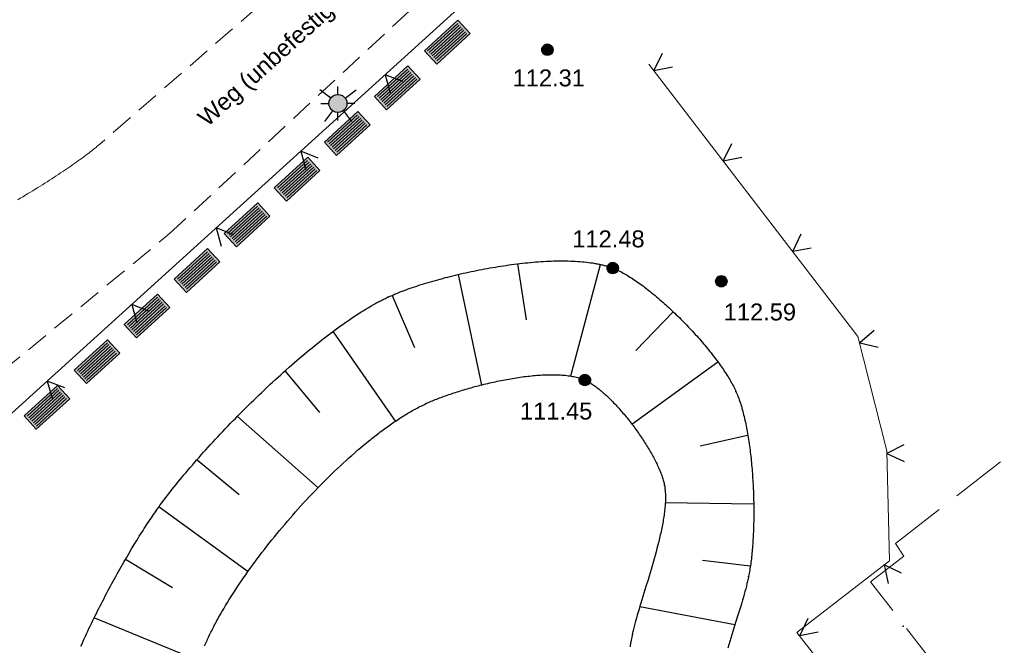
# Model space of a CAD drawing. Header units: metres. Extents: x 32322276 to 32322733, y 5638285 to 5638678.
# Tile 8 of 29: x 32322341 to 32322363, y 5638533 to 5638547. Entities that reach past the tile are written whole.
import ezdxf

# ---------------------------------------------------------------- set-up
doc = ezdxf.new("R2010")
doc.units = ezdxf.units.M
for name, pattern in [('12', [0]), ('20', [1.5, 0.5, -0.25, 0.5, -0.25]), ('26', [3.45, 1.225, -0.5, 1.225, -0.5]), ('68', [0])]:
    doc.linetypes.add(name, pattern=pattern)
doc.layers.get('0').update_dxf_attribs({"color": 1, "linetype": 'CONTINUOUS'})
for name, color, linetype in [('B-Plan', 7, 'CONTINUOUS'), ('Ebene 303', 7, 'CONTINUOUS'), ('Fahrbahn', 7, 'CONTINUOUS'), ('Flurgrenze', 7, 'CONTINUOUS'), ('Höhenpunkte', 7, 'CONTINUOUS'), ('Höhentexte', 7, 'CONTINUOUS'), ('Texte zu Fahrbahn - Toptexte', 7, 'CONTINUOUS'), ('WS  GS  Hydrant  Gulli  usw', 7, 'CONTINUOUS')]:
    doc.layers.add(name, color=color, linetype=linetype)
doc.styles.add('n', font='Arial.ttf')

# ---------------------------------------------------------------- blocks, each defined once
blk = doc.blocks.new('S5')
at = {"true_color": 0xff7300}
blk.add_hatch(color=30, dxfattribs=at).paths.add_polyline_path([(0.2, 0), (0.193185, -0.051764), (0.173205, -0.1), (0.141421, -0.141421), (0.1, -0.173205), (0.051764, -0.193185), (0, -0.2), (-0.051764, -0.193185), (-0.1, -0.173205), (-0.141421, -0.141421), (-0.173205, -0.1), (-0.193185, -0.051764), (-0.2, 0), (-0.193185, 0.051764), (-0.173205, 0.1), (-0.141421, 0.141421), (-0.1, 0.173205), (-0.051764, 0.193185), (0, 0.2), (0.051764, 0.193185), (0.1, 0.173205), (0.141421, 0.141421), (0.173205, 0.1), (0.193185, 0.051764)], flags=0)
at = {"color": 0, "lineweight": -2}
for points in [[(-0.16, 0.12), (-0.4, 0.3)], [(0, 0.2), (0, 0.375)], [(0.16, 0.12), (0.4, 0.3)], [(-0.375, 0), (-0.2, 0)], [(0.375, 0), (0.2, 0)], [(-0.12, -0.16), (-0.3, -0.4)], [(0, -0.375), (0, -0.2)], [(0.12, -0.16), (0.3, -0.4)]]:
    blk.add_lwpolyline(points, dxfattribs=at)
blk.add_lwpolyline([(0.173205, -0.1, -0.577350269), (-0.173205, -0.1, -0.577350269), (0, 0.2, -0.577350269)], format="xyb", close=True, dxfattribs=at)
blk = doc.blocks.new('S107')
at = {"lineweight": -2}
blk.add_hatch(color=0, dxfattribs=at).paths.add_polyline_path([(0.5, 0), (0.489765, -0.100649), (0.459479, -0.197178), (0.410382, -0.285634), (0.344483, -0.362396), (0.264482, -0.424322), (0.173653, -0.468876), (0.075714, -0.494234), (-0.025325, -0.499358), (-0.125326, -0.484039), (-0.220197, -0.448902), (-0.306053, -0.395388), (-0.379379, -0.325686), (-0.437173, -0.242651), (-0.47707, -0.149682), (-0.497435, -0.050584), (-0.497435, 0.050584), (-0.47707, 0.149682), (-0.437173, 0.242651), (-0.379379, 0.325686), (-0.306053, 0.395388), (-0.220197, 0.448902), (-0.125326, 0.484039), (-0.025325, 0.499358), (0.075714, 0.494234), (0.173653, 0.468876), (0.264482, 0.424322), (0.344483, 0.362396), (0.410382, 0.285634), (0.459479, 0.197178), (0.489765, 0.100649)], flags=0)
at = {"color": 0, "lineweight": -2}
blk.add_lwpolyline([(0.433013, -0.25, -0.577350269), (-0.433013, -0.25, -0.577350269), (0, 0.5, -0.577350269)], format="xyb", close=True, dxfattribs=at)
blk = doc.blocks.new('*X78')
at = {"color": 7, "linetype": '12', "lineweight": 25}
for p, q in [((32322352.507396, 5638541.272631, 112.352822), (32322352.701532, 5638540.035411, 111.89469)), ((32322354.339642, 5638541.254375, 112.459164), (32322353.681762, 5638538.785554, 111.448122)), ((32322351.19594, 5638541.039756, 112.275877), (32322351.711015, 5638538.585533, 111.418894)), ((32322349.731947, 5638540.571375, 112.190073), (32322350.228471, 5638539.424112, 111.796907)), ((32322355.954407, 5638540.208616, 112.459481), (32322355.131685, 5638539.352132, 111.960771)), ((32322348.425655, 5638539.770784, 112.173875), (32322349.810364, 5638537.78565, 111.40092)), ((32322356.947887, 5638539.093949, 112.444587), (32322355.041838, 5638537.719234, 111.488297)), ((32322347.363868, 5638538.897435, 112.167032), (32322348.127557, 5638537.983534, 111.784659)), ((32322346.311032, 5638537.895033, 112.1598), (32322348.098403, 5638536.31032, 111.40357)), ((32322357.606547, 5638537.472525, 112.467525), (32322356.55917, 5638537.235916, 111.988456)), ((32322345.415685, 5638536.93558, 112.153272), (32322346.348392, 5638536.169465, 111.779136)), ((32322357.737223, 5638535.95437, 112.513521), (32322355.780006, 5638535.979399, 111.529496)), ((32322344.572319, 5638535.890158, 112.146733), (32322346.549739, 5638534.458207, 111.406399)), ((32322343.831909, 5638534.733358, 112.141727), (32322344.8727, 5638534.105747, 111.774747)), ((32322357.660525, 5638534.575539, 112.554735), (32322356.609067, 5638534.705284, 112.047281)), ((32322357.323234, 5638533.282515, 112.582167), (32322355.222361, 5638533.680833, 111.550451)), ((32322343.141891, 5638533.435926, 112.136728), (32322345.460547, 5638532.482298, 111.409869)), ((32322357.004423, 5638532.123859, 112.603934), (32322355.979378, 5638532.246526, 112.08321)), ((32322342.584784, 5638532.169354, 112.132019), (32322343.894222, 5638531.753994, 111.775377)), ((32322356.887235, 5638531.060386, 112.623545), (32322354.910456, 5638530.865615, 111.576147)), ((32322342.229114, 5638530.611738, 112.13266), (32322345.082505, 5638530.36657, 111.426575)), ((32322357.155356, 5638530.012496, 112.643887), (32322356.0979, 5638529.691016, 112.116842)), ((32322342.360222, 5638529.115107, 112.149069), (32322343.684657, 5638529.207918, 111.792098)), ((32322357.592039, 5638528.941513, 112.664774), (32322355.506206, 5638528.059441, 111.594428)), ((32322342.633504, 5638527.761762, 112.16412), (32322345.021164, 5638528.130126, 111.444496)), ((32322358.156915, 5638527.951711, 112.684412), (32322357.198465, 5638527.405516, 112.139742)), ((32322358.825557, 5638526.88136, 112.706145), (32322356.935748, 5638525.80441, 111.59565)), ((32322343.019228, 5638526.352178, 112.180046), (32322344.121431, 5638526.700751, 111.812308)), ((32322343.421827, 5638525.101419, 112.195148), (32322345.649445, 5638525.907206, 111.438278)), ((32322359.508089, 5638525.817149, 112.727915), (32322358.567363, 5638525.282672, 112.162071)), ((32322360.191803, 5638524.687913, 112.750652), (32322358.214443, 5638523.684521, 111.596783)), ((32322343.900511, 5638523.85149, 112.223628), (32322345.028925, 5638524.337013, 111.827863)), ((32322344.431937, 5638522.615466, 112.265343), (32322346.716277, 5638523.772367, 111.425962)), ((32322360.788886, 5638523.320446, 112.752763), (32322359.671055, 5638522.989669, 112.167969)), ((32322345.003415, 5638521.419487, 112.306441), (32322346.161922, 5638522.072984, 111.863087)), ((32322361.184392, 5638521.863579, 112.741272), (32322358.712098, 5638521.606484, 111.559046)), ((32322345.609497, 5638520.243451, 112.347472), (32322347.966501, 5638521.701758, 111.415353)), ((32322361.053415, 5638520.018683, 112.708535), (32322359.874501, 5638520.423381, 112.125191)), ((32322346.290334, 5638519.072601, 112.389487), (32322347.462961, 5638519.898544, 111.903824)), ((32322347.130671, 5638517.973566, 112.421758), (32322349.34458, 5638519.810388, 111.436717)), ((32322360.245865, 5638518.66072, 112.64353), (32322358.304219, 5638519.900476, 111.526247)), ((32322357.933873, 5638516.733833, 112.535033), (32322356.843196, 5638518.382141, 111.517838)), ((32322359.037938, 5638517.537693, 112.583912), (32322358.408917, 5638518.316717, 112.047969)), ((32322349.17851, 5638516.010351, 112.478981), (32322350.908226, 5638518.178987, 111.473039)), ((32322348.108807, 5638516.977743, 112.421758), (32322349.001163, 5638517.914712, 112.421758)), ((32322355.248016, 5638515.591741, 112.515589), (32322354.794327, 5638517.596922, 111.534265)), ((32322352.400216, 5638515.151034, 112.513594), (32322352.589124, 5638517.470669, 111.526534)), ((32322356.60444, 5638516.058411, 112.513336), (32322356.234605, 5638516.994796, 112.019612)), ((32322350.869115, 5638515.32925, 112.502148), (32322351.23084, 5638516.536678, 111.994188)), ((32322353.93488, 5638515.252237, 112.51772), (32322353.779278, 5638516.324079, 112.030433))]:
    blk.add_line(p, q, dxfattribs=at)
blk = doc.blocks.new('S157')
at = {"lineweight": -2}
blk.add_hatch(color=0, dxfattribs=at).paths.add_polyline_path([(-0.5, 0.2), (0.5, 0.2), (0.5, -0.2), (-0.5, -0.2)], flags=0)
at = {"color": 0, "lineweight": -2}
blk.add_lwpolyline([(0.5, -0.2), (-0.5, -0.2), (-0.5, 0.2), (0.5, 0.2)], close=True, dxfattribs=at)
for points in [[(0.45, 0.15), (-0.45, 0.15)], [(-0.45, 0.1), (0.45, 0.1)], [(0.45, 0.05), (-0.45, 0.05)], [(0.45, 0), (-0.45, 0)], [(-0.45, -0.05), (0.45, -0.05)], [(0.45, -0.1), (-0.45, -0.1)], [(-0.45, -0.15), (0.45, -0.15)]]:
    blk.add_lwpolyline(points, dxfattribs=at)
blk = doc.blocks.new('S20', base_point=(0, -0.5))
at = {"color": 0, "lineweight": -2}
blk.add_lwpolyline([(-0.5, 0.5), (0, -0.5), (0.5, 0.5)], dxfattribs=at)

msp = doc.modelspace()

# ---------------------------------------------------------------- linework, layer by layer
at = {"layer": 'Fahrbahn', "color": 7, "linetype": '20', "lineweight": 18}
msp.add_polyline3d([(32322343.26, 5638543.922, 112.333), (32322343.234, 5638543.899, 112.333), (32322343.206, 5638543.876, 112.333), (32322343.177, 5638543.852, 112.333), (32322343.147, 5638543.827, 112.332), (32322343.116, 5638543.802, 112.332), (32322343.083, 5638543.777, 112.332), (32322343.051, 5638543.751, 112.332), (32322343.016, 5638543.725, 112.332), (32322342.98, 5638543.698, 112.331), (32322342.945, 5638543.671, 112.331), (32322342.907, 5638543.643, 112.331), (32322342.869, 5638543.615, 112.331), (32322342.83, 5638543.587, 112.331), (32322342.79, 5638543.558, 112.33), (32322342.749, 5638543.529, 112.33), (32322342.707, 5638543.499, 112.33), (32322342.665, 5638543.469, 112.33), (32322342.621, 5638543.439, 112.33), (32322342.577, 5638543.409, 112.329), (32322342.532, 5638543.378, 112.329), (32322342.486, 5638543.347, 112.329), (32322342.44, 5638543.316, 112.329), (32322342.393, 5638543.285, 112.328), (32322342.344, 5638543.253, 112.328), (32322342.296, 5638543.221, 112.328), (32322342.247, 5638543.189, 112.328), (32322342.197, 5638543.157, 112.327), (32322342.146, 5638543.124, 112.327), (32322342.095, 5638543.092, 112.327), (32322342.043, 5638543.059, 112.327), (32322341.991, 5638543.026, 112.326), (32322341.939, 5638542.993, 112.326), (32322341.885, 5638542.96, 112.326), (32322341.832, 5638542.927, 112.325), (32322341.777, 5638542.893, 112.325), (32322341.723, 5638542.86, 112.325), (32322341.668, 5638542.827, 112.325), (32322341.612, 5638542.793, 112.324), (32322341.556, 5638542.76, 112.324), (32322341.5, 5638542.726, 112.324), (32322341.444, 5638542.693, 112.324)], dxfattribs=at)
at = {"layer": 'Flurgrenze', "color": 7, "true_color": 0xffffff}
for p in [(32322349.636, 5638540.532, 112.181), (32322357.348, 5638538.448, 112.437), (32322350.489, 5638538.18, 111.4), (32322355.765, 5638536.373, 111.526), (32322344.501, 5638535.796, 112.146), (32322357.629, 5638534.353, 112.562), (32322361.055, 5638533.247), (32322355.055, 5638533.076, 111.556)]:
    msp.add_point(p, dxfattribs=at)
at = {"layer": 'WS  GS  Hydrant  Gulli  usw', "color": 7, "linetype": '26', "lineweight": 18}
msp.add_polyline3d([(32322360.33, 5638534.229, 112.879), (32322361.064, 5638534.797, 112.894), (32322360.88, 5638535.078, 112.889), (32322442.194, 5638598.356, 112.89), (32322484.19, 5638544.291, 112.945), (32322402.068, 5638480.451, 112.955)], close=True, dxfattribs=at)

# ---------------------------------------------------------------- block references
at = {"layer": 'B-Plan', "color": 7, "xscale": 1.0025, "yscale": 1.0025, "rotation": 222.365210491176}
for p in [(32322350.956, 5638546.181), (32322349.848, 5638545.17), (32322347.631, 5638543.149), (32322346.523, 5638542.138), (32322345.414, 5638541.127), (32322344.306, 5638540.117), (32322343.198, 5638539.106), (32322342.089, 5638538.095)]:
    msp.add_blockref('S157', p, dxfattribs=at)
at = {"layer": 'Ebene 303', "color": 7, "xscale": 0.375, "yscale": 0.375}
for p, rotation in [((32322355.528, 5638545.555, 112.47), 307.540986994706), ((32322349.58, 5638545.461, 112.385), 222.197220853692), ((32322347.709, 5638543.765, 112.387), 222.197220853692), ((32322357.066, 5638543.553, 112.592), 307.540986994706), ((32322345.839, 5638542.069, 112.39), 222.197220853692), ((32322358.605, 5638541.551, 112.715), 307.540986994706), ((32322343.968, 5638540.373, 112.392), 222.197220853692), ((32322360.09, 5638539.522, 112.84), 284.132539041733), ((32322342.097, 5638538.677, 112.395), 222.197220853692), ((32322360.693, 5638537.072, 112.989), 271.411940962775), ((32322360.634, 5638534.605, 112.957), 217.817196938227), ((32322358.76, 5638533.042, 112.944), 307.916147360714)]:
    msp.add_blockref('S20', p, dxfattribs=dict(at, rotation=rotation))
at = {"layer": 'Fahrbahn', "color": 7, "xscale": 1.0025, "yscale": 1.0025}
msp.add_blockref('S5', (32322348.534, 5638544.824, 112.452), dxfattribs=at)
at = {"layer": 'Höhenpunkte', "color": 7, "xscale": 0.2525, "yscale": 0.2525}
for p in [(32322353.174, 5638546.013, 112.306), (32322354.62, 5638541.178, 112.476), (32322357.025, 5638540.889, 112.586), (32322354.002, 5638538.7, 111.453)]:
    msp.add_blockref('S107', p, dxfattribs=at)

# ---------------------------------------------------------------- texts
at = {"layer": 'Höhentexte', "color": 7, "lineweight": 25, "char_height": 0.375, "line_spacing_factor": 0.84, "style": 'n', "bg_fill": 2}
for s, insert, attachment_point in [('112.31', (32322353.203, 5638545.577, 112.306), 2), ('112.48', (32322354.525, 5638541.633, 112.476), 8), ('112.59', (32322357.077, 5638540.395, 112.586), 1), ('111.45', (32322354.168, 5638538.201, 111.453), 3)]:
    msp.add_mtext(s, dxfattribs=dict(at, insert=insert, attachment_point=attachment_point))

# ---------------------------------------------------------------- next in the draw order: linework, layer by layer
at = {"layer": 'Ebene 303', "color": 7, "linetype": '68', "lineweight": 18}
msp.add_polyline3d([(32322368.174, 5638520.947, 112.982), (32322358.7, 5638533.11, 112.944), (32322360.746, 5638534.698, 112.958), (32322360.686, 5638537.133, 112.99), (32322360.049, 5638539.663, 112.831), (32322355.416, 5638545.692, 112.461)], dxfattribs=at)
at = {"layer": 'WS  GS  Hydrant  Gulli  usw', "color": 7, "linetype": '12', "lineweight": 25}
for points in [[(32322342.842, 5638532.806, 112.134), (32322342.867, 5638532.861, 112.135), (32322342.892, 5638532.917, 112.135), (32322342.918, 5638532.973, 112.135), (32322342.943, 5638533.029, 112.135), (32322342.969, 5638533.084, 112.135), (32322342.995, 5638533.14, 112.136), (32322343.021, 5638533.196, 112.136), (32322343.048, 5638533.253, 112.136), (32322343.075, 5638533.309, 112.136), (32322343.102, 5638533.365, 112.136), (32322343.13, 5638533.421, 112.137), (32322343.157, 5638533.477, 112.137), (32322343.185, 5638533.533, 112.137), (32322343.213, 5638533.589, 112.137), (32322343.241, 5638533.644, 112.138), (32322343.269, 5638533.7, 112.138), (32322343.297, 5638533.756, 112.138), (32322343.326, 5638533.811, 112.138), (32322343.355, 5638533.866, 112.138), (32322343.383, 5638533.921, 112.139), (32322343.412, 5638533.976, 112.139), (32322343.441, 5638534.031, 112.139), (32322343.47, 5638534.086, 112.139), (32322343.499, 5638534.14, 112.139), (32322343.529, 5638534.194, 112.14), (32322343.558, 5638534.248, 112.14), (32322343.587, 5638534.301, 112.14), (32322343.616, 5638534.354, 112.14), (32322343.646, 5638534.407, 112.14), (32322343.675, 5638534.46, 112.141), (32322343.733, 5638534.564, 112.141), (32322343.792, 5638534.667, 112.141), (32322343.85, 5638534.767, 112.142), (32322343.908, 5638534.867, 112.142), (32322343.966, 5638534.964, 112.143), (32322344.023, 5638535.057, 112.143), (32322344.051, 5638535.104, 112.143), (32322344.079, 5638535.15, 112.143), (32322344.107, 5638535.196, 112.144), (32322344.135, 5638535.241, 112.144), (32322344.163, 5638535.285, 112.144), (32322344.19, 5638535.328, 112.144), (32322344.218, 5638535.372, 112.144), (32322344.245, 5638535.414, 112.144), (32322344.272, 5638535.455, 112.145), (32322344.298, 5638535.496, 112.145), (32322344.325, 5638535.537, 112.145), (32322344.351, 5638535.576, 112.145), (32322344.377, 5638535.615, 112.145), (32322344.402, 5638535.653, 112.145), (32322344.427, 5638535.689, 112.146), (32322344.452, 5638535.726, 112.146), (32322344.477, 5638535.762, 112.146), (32322344.501, 5638535.796, 112.146), (32322344.533, 5638535.841, 112.146), (32322344.567, 5638535.888, 112.147), (32322344.601, 5638535.935, 112.147), (32322344.636, 5638535.983, 112.147), (32322344.672, 5638536.031, 112.147), (32322344.71, 5638536.081, 112.148), (32322344.747, 5638536.13, 112.148), (32322344.786, 5638536.18, 112.148), (32322344.826, 5638536.231, 112.149), (32322344.866, 5638536.282, 112.149), (32322344.907, 5638536.334, 112.149), (32322344.95, 5638536.386, 112.15), (32322344.992, 5638536.439, 112.15), (32322345.036, 5638536.492, 112.15), (32322345.08, 5638536.546, 112.151), (32322345.125, 5638536.6, 112.151), (32322345.171, 5638536.654, 112.151), (32322345.217, 5638536.709, 112.152), (32322345.264, 5638536.764, 112.152), (32322345.312, 5638536.819, 112.152), (32322345.36, 5638536.875, 112.153), (32322345.409, 5638536.931, 112.153), (32322345.459, 5638536.988, 112.154), (32322345.509, 5638537.044, 112.154), (32322345.559, 5638537.101, 112.154), (32322345.611, 5638537.158, 112.155), (32322345.663, 5638537.215, 112.155), (32322345.715, 5638537.273, 112.156), (32322345.768, 5638537.33, 112.156), (32322345.821, 5638537.388, 112.156), (32322345.875, 5638537.446, 112.157), (32322345.929, 5638537.504, 112.157), (32322345.984, 5638537.562, 112.157), (32322346.039, 5638537.62, 112.158), (32322346.095, 5638537.678, 112.158), (32322346.151, 5638537.736, 112.159), (32322346.207, 5638537.794, 112.159), (32322346.264, 5638537.852, 112.159), (32322346.321, 5638537.91, 112.16), (32322346.378, 5638537.968, 112.16), (32322346.436, 5638538.026, 112.161), (32322346.494, 5638538.084, 112.161), (32322346.553, 5638538.142, 112.162), (32322346.611, 5638538.2, 112.162), (32322346.67, 5638538.257, 112.162), (32322346.729, 5638538.314, 112.163), (32322346.789, 5638538.372, 112.163), (32322346.848, 5638538.428, 112.164), (32322346.908, 5638538.485, 112.164), (32322346.968, 5638538.542, 112.164), (32322347.028, 5638538.598, 112.165), (32322347.088, 5638538.654, 112.165), (32322347.148, 5638538.709, 112.166), (32322347.209, 5638538.764, 112.166), (32322347.269, 5638538.819, 112.166), (32322347.33, 5638538.874, 112.167), (32322347.391, 5638538.928, 112.167), (32322347.451, 5638538.982, 112.168), (32322347.512, 5638539.035, 112.168), (32322347.573, 5638539.088, 112.168), (32322347.634, 5638539.14, 112.169), (32322347.694, 5638539.192, 112.169), (32322347.755, 5638539.243, 112.17), (32322347.816, 5638539.294, 112.17), (32322347.876, 5638539.345, 112.17), (32322347.937, 5638539.394, 112.171), (32322347.997, 5638539.444, 112.171), (32322348.058, 5638539.492, 112.172), (32322348.118, 5638539.54, 112.172), (32322348.178, 5638539.588, 112.172), (32322348.238, 5638539.634, 112.173), (32322348.297, 5638539.68, 112.173), (32322348.357, 5638539.726, 112.173), (32322348.416, 5638539.77, 112.174), (32322348.475, 5638539.814, 112.174), (32322348.534, 5638539.858, 112.175), (32322348.593, 5638539.9, 112.175), (32322348.651, 5638539.941, 112.175), (32322348.709, 5638539.982, 112.176), (32322348.767, 5638540.022, 112.176), (32322348.824, 5638540.061, 112.176), (32322348.881, 5638540.1, 112.177), (32322348.938, 5638540.137, 112.177), (32322348.994, 5638540.173, 112.177), (32322349.051, 5638540.209, 112.178), (32322349.106, 5638540.243, 112.178), (32322349.161, 5638540.276, 112.178), (32322349.216, 5638540.31, 112.179), (32322349.27, 5638540.341, 112.179), (32322349.324, 5638540.371, 112.179), (32322349.351, 5638540.386, 112.179), (32322349.377, 5638540.401, 112.18), (32322349.404, 5638540.415, 112.18), (32322349.43, 5638540.429, 112.18), (32322349.456, 5638540.443, 112.18), (32322349.482, 5638540.457, 112.18), (32322349.508, 5638540.47, 112.18), (32322349.534, 5638540.483, 112.18), (32322349.56, 5638540.496, 112.181), (32322349.585, 5638540.508, 112.181), (32322349.611, 5638540.52, 112.181), (32322349.636, 5638540.532, 112.181), (32322349.672, 5638540.549, 112.183), (32322349.71, 5638540.566, 112.186), (32322349.749, 5638540.583, 112.188), (32322349.788, 5638540.599, 112.191), (32322349.829, 5638540.616, 112.193), (32322349.871, 5638540.633, 112.196), (32322349.913, 5638540.65, 112.198), (32322349.956, 5638540.666, 112.201), (32322350, 5638540.683, 112.204), (32322350.045, 5638540.7, 112.207), (32322350.09, 5638540.716, 112.209), (32322350.137, 5638540.733, 112.212), (32322350.184, 5638540.749, 112.215), (32322350.232, 5638540.765, 112.218), (32322350.281, 5638540.782, 112.221), (32322350.329, 5638540.798, 112.224), (32322350.379, 5638540.814, 112.227), (32322350.43, 5638540.83, 112.23), (32322350.481, 5638540.846, 112.233), (32322350.533, 5638540.861, 112.236), (32322350.586, 5638540.877, 112.239), (32322350.638, 5638540.892, 112.243), (32322350.692, 5638540.907, 112.246), (32322350.746, 5638540.922, 112.249), (32322350.8, 5638540.937, 112.252), (32322350.855, 5638540.952, 112.256), (32322350.911, 5638540.967, 112.259), (32322350.966, 5638540.981, 112.262), (32322351.022, 5638540.995, 112.266), (32322351.079, 5638541.009, 112.269), (32322351.136, 5638541.023, 112.272), (32322351.193, 5638541.037, 112.276), (32322351.251, 5638541.05, 112.279), (32322351.309, 5638541.064, 112.283), (32322351.367, 5638541.077, 112.286), (32322351.426, 5638541.089, 112.289), (32322351.484, 5638541.102, 112.293), (32322351.543, 5638541.114, 112.296), (32322351.603, 5638541.126, 112.3), (32322351.662, 5638541.138, 112.303), (32322351.721, 5638541.15, 112.307), (32322351.781, 5638541.161, 112.31), (32322351.841, 5638541.172, 112.314), (32322351.901, 5638541.183, 112.317), (32322351.961, 5638541.193, 112.321), (32322352.021, 5638541.203, 112.324), (32322352.081, 5638541.213, 112.328), (32322352.141, 5638541.222, 112.331), (32322352.201, 5638541.231, 112.335), (32322352.261, 5638541.24, 112.338), (32322352.321, 5638541.249, 112.342), (32322352.38, 5638541.257, 112.345), (32322352.44, 5638541.265, 112.349), (32322352.5, 5638541.272, 112.352), (32322352.559, 5638541.279, 112.356), (32322352.619, 5638541.286, 112.359), (32322352.678, 5638541.292, 112.363), (32322352.737, 5638541.298, 112.366), (32322352.796, 5638541.304, 112.37), (32322352.854, 5638541.309, 112.373), (32322352.912, 5638541.314, 112.376), (32322352.97, 5638541.318, 112.38), (32322353.028, 5638541.322, 112.383), (32322353.085, 5638541.326, 112.386), (32322353.142, 5638541.329, 112.39), (32322353.199, 5638541.332, 112.393), (32322353.255, 5638541.334, 112.396), (32322353.311, 5638541.336, 112.399), (32322353.366, 5638541.337, 112.403), (32322353.421, 5638541.338, 112.406), (32322353.475, 5638541.339, 112.409), (32322353.529, 5638541.338, 112.412), (32322353.583, 5638541.338, 112.415), (32322353.636, 5638541.337, 112.418), (32322353.688, 5638541.335, 112.421), (32322353.74, 5638541.334, 112.424), (32322353.791, 5638541.331, 112.427), (32322353.841, 5638541.328, 112.43), (32322353.891, 5638541.325, 112.433), (32322353.941, 5638541.32, 112.436), (32322353.989, 5638541.316, 112.439), (32322354.037, 5638541.311, 112.441), (32322354.084, 5638541.305, 112.444), (32322354.13, 5638541.299, 112.447), (32322354.153, 5638541.295, 112.448), (32322354.176, 5638541.292, 112.449), (32322354.198, 5638541.288, 112.451), (32322354.22, 5638541.284, 112.452), (32322354.243, 5638541.281, 112.453), (32322354.264, 5638541.276, 112.455), (32322354.286, 5638541.272, 112.456), (32322354.308, 5638541.268, 112.457), (32322354.329, 5638541.263, 112.458), (32322354.35, 5638541.259, 112.46), (32322354.371, 5638541.254, 112.461), (32322354.391, 5638541.249, 112.462), (32322354.412, 5638541.244, 112.463), (32322354.432, 5638541.239, 112.465), (32322354.452, 5638541.233, 112.466), (32322354.471, 5638541.228, 112.467), (32322354.491, 5638541.222, 112.468), (32322354.51, 5638541.216, 112.469), (32322354.529, 5638541.21, 112.47), (32322354.548, 5638541.204, 112.472), (32322354.566, 5638541.198, 112.473), (32322354.584, 5638541.191, 112.474), (32322354.602, 5638541.185, 112.475), (32322354.62, 5638541.178, 112.476), (32322354.647, 5638541.167, 112.476), (32322354.675, 5638541.156, 112.475), (32322354.703, 5638541.143, 112.475), (32322354.731, 5638541.13, 112.475), (32322354.76, 5638541.116, 112.474), (32322354.789, 5638541.101, 112.474), (32322354.818, 5638541.086, 112.474), (32322354.848, 5638541.07, 112.473), (32322354.878, 5638541.054, 112.473), (32322354.908, 5638541.037, 112.473), (32322354.938, 5638541.019, 112.472), (32322354.969, 5638541, 112.472), (32322355, 5638540.981, 112.472), (32322355.032, 5638540.961, 112.471), (32322355.063, 5638540.941, 112.471), (32322355.095, 5638540.92, 112.471), (32322355.127, 5638540.898, 112.47), (32322355.159, 5638540.876, 112.47), (32322355.191, 5638540.854, 112.469), (32322355.224, 5638540.83, 112.469), (32322355.257, 5638540.807, 112.469), (32322355.29, 5638540.783, 112.468), (32322355.323, 5638540.758, 112.468), (32322355.356, 5638540.733, 112.467), (32322355.389, 5638540.707, 112.467), (32322355.422, 5638540.681, 112.467), (32322355.456, 5638540.654, 112.466), (32322355.489, 5638540.627, 112.466), (32322355.523, 5638540.6, 112.465), (32322355.557, 5638540.572, 112.465), (32322355.59, 5638540.544, 112.464), (32322355.624, 5638540.515, 112.464), (32322355.658, 5638540.486, 112.464), (32322355.692, 5638540.457, 112.463), (32322355.726, 5638540.428, 112.463), (32322355.759, 5638540.397, 112.462), (32322355.793, 5638540.367, 112.462), (32322355.827, 5638540.337, 112.461), (32322355.861, 5638540.305, 112.461), (32322355.894, 5638540.274, 112.46), (32322355.928, 5638540.243, 112.46), (32322355.961, 5638540.211, 112.459), (32322355.995, 5638540.179, 112.459), (32322356.028, 5638540.147, 112.459), (32322356.061, 5638540.114, 112.458), (32322356.095, 5638540.082, 112.458), (32322356.128, 5638540.049, 112.457), (32322356.16, 5638540.016, 112.457), (32322356.193, 5638539.982, 112.456), (32322356.226, 5638539.949, 112.456), (32322356.258, 5638539.915, 112.455), (32322356.29, 5638539.882, 112.455), (32322356.322, 5638539.848, 112.454), (32322356.354, 5638539.814, 112.454), (32322356.386, 5638539.78, 112.453), (32322356.417, 5638539.746, 112.453), (32322356.448, 5638539.711, 112.453), (32322356.479, 5638539.677, 112.452), (32322356.509, 5638539.643, 112.452), (32322356.54, 5638539.609, 112.451), (32322356.57, 5638539.574, 112.451), (32322356.599, 5638539.54, 112.45), (32322356.629, 5638539.505, 112.45), (32322356.658, 5638539.471, 112.449), (32322356.687, 5638539.436, 112.449), (32322356.715, 5638539.402, 112.448), (32322356.743, 5638539.368, 112.448), (32322356.771, 5638539.334, 112.448), (32322356.798, 5638539.299, 112.447), (32322356.825, 5638539.265, 112.447), (32322356.851, 5638539.231, 112.446), (32322356.877, 5638539.197, 112.446), (32322356.903, 5638539.164, 112.445), (32322356.928, 5638539.13, 112.445), (32322356.953, 5638539.096, 112.445), (32322356.977, 5638539.063, 112.444), (32322357.001, 5638539.03, 112.444), (32322357.024, 5638538.997, 112.443), (32322357.047, 5638538.964, 112.443), (32322357.069, 5638538.931, 112.443), (32322357.091, 5638538.899, 112.442), (32322357.112, 5638538.867, 112.442), (32322357.133, 5638538.835, 112.441), (32322357.153, 5638538.803, 112.441), (32322357.173, 5638538.772, 112.441), (32322357.192, 5638538.741, 112.44), (32322357.21, 5638538.71, 112.44), (32322357.228, 5638538.679, 112.44), (32322357.246, 5638538.649, 112.439), (32322357.262, 5638538.62, 112.439), (32322357.278, 5638538.59, 112.439), (32322357.294, 5638538.561, 112.438), (32322357.308, 5638538.532, 112.438), (32322357.322, 5638538.503, 112.438), (32322357.336, 5638538.475, 112.437), (32322357.348, 5638538.448, 112.437), (32322357.361, 5638538.419, 112.438), (32322357.374, 5638538.388, 112.439), (32322357.386, 5638538.357, 112.44), (32322357.399, 5638538.326, 112.441), (32322357.411, 5638538.293, 112.442), (32322357.423, 5638538.259, 112.443), (32322357.434, 5638538.226, 112.444), (32322357.446, 5638538.191, 112.445), (32322357.457, 5638538.156, 112.446), (32322357.468, 5638538.12, 112.448), (32322357.479, 5638538.083, 112.449), (32322357.489, 5638538.046, 112.45), (32322357.5, 5638538.009, 112.451), (32322357.51, 5638537.97, 112.452), (32322357.519, 5638537.931, 112.453), (32322357.529, 5638537.892, 112.455), (32322357.539, 5638537.852, 112.456), (32322357.548, 5638537.811, 112.457), (32322357.557, 5638537.77, 112.458), (32322357.566, 5638537.729, 112.46), (32322357.574, 5638537.687, 112.461), (32322357.582, 5638537.645, 112.462), (32322357.591, 5638537.602, 112.464), (32322357.598, 5638537.558, 112.465), (32322357.606, 5638537.515, 112.466), (32322357.614, 5638537.471, 112.468), (32322357.621, 5638537.426, 112.469), (32322357.628, 5638537.381, 112.47), (32322357.635, 5638537.336, 112.472), (32322357.641, 5638537.291, 112.473), (32322357.648, 5638537.245, 112.474), (32322357.654, 5638537.199, 112.476), (32322357.66, 5638537.152, 112.477), (32322357.666, 5638537.106, 112.479), (32322357.671, 5638537.059, 112.48), (32322357.676, 5638537.012, 112.482), (32322357.682, 5638536.965, 112.483), (32322357.687, 5638536.917, 112.484), (32322357.691, 5638536.869, 112.486), (32322357.696, 5638536.821, 112.487), (32322357.7, 5638536.773, 112.489), (32322357.704, 5638536.725, 112.49), (32322357.708, 5638536.677, 112.492), (32322357.712, 5638536.628, 112.493), (32322357.715, 5638536.58, 112.495), (32322357.718, 5638536.531, 112.496), (32322357.722, 5638536.483, 112.498), (32322357.724, 5638536.434, 112.499), (32322357.727, 5638536.385, 112.501), (32322357.729, 5638536.337, 112.502), (32322357.732, 5638536.288, 112.503), (32322357.734, 5638536.239, 112.505), (32322357.736, 5638536.19, 112.506), (32322357.737, 5638536.142, 112.508), (32322357.739, 5638536.093, 112.509), (32322357.74, 5638536.045, 112.511), (32322357.741, 5638535.996, 112.512), (32322357.742, 5638535.948, 112.514), (32322357.742, 5638535.9, 112.515), (32322357.743, 5638535.852, 112.517), (32322357.743, 5638535.804, 112.518), (32322357.743, 5638535.756, 112.519), (32322357.743, 5638535.709, 112.521), (32322357.742, 5638535.662, 112.522), (32322357.742, 5638535.615, 112.524), (32322357.741, 5638535.568, 112.525), (32322357.74, 5638535.521, 112.527), (32322357.739, 5638535.475, 112.528), (32322357.738, 5638535.429, 112.529), (32322357.736, 5638535.383, 112.531), (32322357.734, 5638535.338, 112.532), (32322357.732, 5638535.293, 112.533), (32322357.73, 5638535.248, 112.535), (32322357.728, 5638535.204, 112.536), (32322357.725, 5638535.16, 112.537), (32322357.723, 5638535.116, 112.539), (32322357.72, 5638535.073, 112.54), (32322357.717, 5638535.031, 112.541), (32322357.714, 5638534.988, 112.543), (32322357.71, 5638534.946, 112.544), (32322357.706, 5638534.905, 112.545), (32322357.703, 5638534.864, 112.546), (32322357.699, 5638534.824, 112.548), (32322357.694, 5638534.784, 112.549), (32322357.69, 5638534.745, 112.55), (32322357.685, 5638534.706, 112.551), (32322357.68, 5638534.668, 112.552), (32322357.676, 5638534.63, 112.554), (32322357.67, 5638534.593, 112.555), (32322357.665, 5638534.557, 112.556), (32322357.659, 5638534.521, 112.557), (32322357.654, 5638534.486, 112.558), (32322357.648, 5638534.452, 112.559), (32322357.642, 5638534.418, 112.56), (32322357.636, 5638534.385, 112.561), (32322357.629, 5638534.353, 112.562), (32322357.624, 5638534.328, 112.562), (32322357.618, 5638534.302, 112.563), (32322357.612, 5638534.275, 112.563), (32322357.606, 5638534.248, 112.564), (32322357.6, 5638534.221, 112.564), (32322357.593, 5638534.193, 112.565), (32322357.579, 5638534.137, 112.566), (32322357.564, 5638534.078, 112.567), (32322357.547, 5638534.017, 112.568), (32322357.53, 5638533.956, 112.569), (32322357.513, 5638533.893, 112.571), (32322357.494, 5638533.829, 112.572), (32322357.475, 5638533.764, 112.573), (32322357.455, 5638533.697, 112.574), (32322357.434, 5638533.629, 112.576), (32322357.393, 5638533.493, 112.578), (32322357.349, 5638533.351, 112.581), (32322357.305, 5638533.206, 112.584), (32322357.282, 5638533.134, 112.585), (32322357.26, 5638533.061, 112.586), (32322357.238, 5638532.987, 112.588), (32322357.215, 5638532.914, 112.589), (32322357.193, 5638532.84, 112.591), (32322357.171, 5638532.766, 112.592)], [(32322345.582, 5638532.813, 111.409), (32322345.594, 5638532.843, 111.409), (32322345.608, 5638532.873, 111.409), (32322345.621, 5638532.903, 111.409), (32322345.635, 5638532.933, 111.408), (32322345.649, 5638532.964, 111.408), (32322345.663, 5638532.994, 111.408), (32322345.677, 5638533.025, 111.408), (32322345.692, 5638533.056, 111.408), (32322345.707, 5638533.088, 111.408), (32322345.723, 5638533.119, 111.408), (32322345.739, 5638533.15, 111.408), (32322345.754, 5638533.182, 111.408), (32322345.771, 5638533.214, 111.408), (32322345.787, 5638533.246, 111.408), (32322345.804, 5638533.278, 111.408), (32322345.821, 5638533.31, 111.408), (32322345.838, 5638533.342, 111.408), (32322345.856, 5638533.374, 111.408), (32322345.874, 5638533.407, 111.408), (32322345.892, 5638533.44, 111.408), (32322345.928, 5638533.505, 111.408), (32322345.966, 5638533.571, 111.408), (32322346.006, 5638533.638, 111.408), (32322346.045, 5638533.705, 111.407), (32322346.086, 5638533.772, 111.407), (32322346.128, 5638533.84, 111.407), (32322346.17, 5638533.908, 111.407), (32322346.214, 5638533.976, 111.407), (32322346.259, 5638534.044, 111.407), (32322346.303, 5638534.113, 111.407), (32322346.349, 5638534.182, 111.407), (32322346.397, 5638534.251, 111.407), (32322346.444, 5638534.321, 111.407), (32322346.492, 5638534.39, 111.407), (32322346.542, 5638534.46, 111.406), (32322346.592, 5638534.53, 111.406), (32322346.642, 5638534.6, 111.406), (32322346.694, 5638534.67, 111.406), (32322346.745, 5638534.74, 111.406), (32322346.798, 5638534.81, 111.406), (32322346.852, 5638534.88, 111.406), (32322346.905, 5638534.95, 111.406), (32322346.96, 5638535.02, 111.406), (32322347.015, 5638535.089, 111.405), (32322347.071, 5638535.159, 111.405), (32322347.127, 5638535.229, 111.405), (32322347.184, 5638535.298, 111.405), (32322347.241, 5638535.368, 111.405), (32322347.298, 5638535.437, 111.405), (32322347.357, 5638535.505, 111.405), (32322347.415, 5638535.574, 111.405), (32322347.474, 5638535.643, 111.405), (32322347.534, 5638535.711, 111.405), (32322347.593, 5638535.779, 111.404), (32322347.654, 5638535.846, 111.404), (32322347.714, 5638535.913, 111.404), (32322347.775, 5638535.98, 111.404), (32322347.836, 5638536.046, 111.404), (32322347.898, 5638536.112, 111.404), (32322347.959, 5638536.177, 111.404), (32322348.021, 5638536.242, 111.404), (32322348.084, 5638536.307, 111.404), (32322348.146, 5638536.371, 111.403), (32322348.209, 5638536.434, 111.403), (32322348.272, 5638536.497, 111.403), (32322348.335, 5638536.559, 111.403), (32322348.398, 5638536.621, 111.403), (32322348.461, 5638536.681, 111.403), (32322348.524, 5638536.742, 111.403), (32322348.588, 5638536.802, 111.403), (32322348.651, 5638536.86, 111.403), (32322348.715, 5638536.919, 111.403), (32322348.778, 5638536.976, 111.402), (32322348.842, 5638537.032, 111.402), (32322348.905, 5638537.089, 111.402), (32322348.969, 5638537.144, 111.402), (32322349.032, 5638537.197, 111.402), (32322349.096, 5638537.251, 111.402), (32322349.159, 5638537.304, 111.402), (32322349.222, 5638537.354, 111.402), (32322349.253, 5638537.38, 111.402), (32322349.285, 5638537.405, 111.402), (32322349.316, 5638537.43, 111.402), (32322349.348, 5638537.455, 111.402), (32322349.379, 5638537.479, 111.402), (32322349.411, 5638537.503, 111.401), (32322349.442, 5638537.527, 111.401), (32322349.473, 5638537.551, 111.401), (32322349.504, 5638537.574, 111.401), (32322349.535, 5638537.597, 111.401), (32322349.567, 5638537.62, 111.401), (32322349.598, 5638537.642, 111.401), (32322349.629, 5638537.665, 111.401), (32322349.659, 5638537.687, 111.401), (32322349.69, 5638537.709, 111.401), (32322349.721, 5638537.73, 111.401), (32322349.752, 5638537.751, 111.401), (32322349.782, 5638537.772, 111.401), (32322349.813, 5638537.793, 111.401), (32322349.843, 5638537.813, 111.401), (32322349.874, 5638537.833, 111.401), (32322349.904, 5638537.853, 111.401), (32322349.934, 5638537.872, 111.401), (32322349.964, 5638537.891, 111.401), (32322349.994, 5638537.91, 111.401), (32322350.024, 5638537.929, 111.401), (32322350.054, 5638537.947, 111.401), (32322350.084, 5638537.965, 111.401), (32322350.114, 5638537.982, 111.4), (32322350.143, 5638537.999, 111.4), (32322350.173, 5638538.016, 111.4), (32322350.202, 5638538.033, 111.4), (32322350.231, 5638538.049, 111.4), (32322350.26, 5638538.065, 111.4), (32322350.289, 5638538.081, 111.4), (32322350.318, 5638538.096, 111.4), (32322350.347, 5638538.111, 111.4), (32322350.376, 5638538.125, 111.4), (32322350.404, 5638538.14, 111.4), (32322350.433, 5638538.154, 111.4), (32322350.461, 5638538.167, 111.4), (32322350.489, 5638538.18, 111.4), (32322350.515, 5638538.192, 111.4), (32322350.543, 5638538.204, 111.401), (32322350.571, 5638538.217, 111.401), (32322350.6, 5638538.229, 111.402), (32322350.629, 5638538.241, 111.402), (32322350.659, 5638538.254, 111.403), (32322350.689, 5638538.266, 111.403), (32322350.721, 5638538.279, 111.404), (32322350.753, 5638538.291, 111.404), (32322350.785, 5638538.303, 111.405), (32322350.817, 5638538.316, 111.405), (32322350.851, 5638538.328, 111.406), (32322350.885, 5638538.341, 111.406), (32322350.919, 5638538.353, 111.407), (32322350.954, 5638538.365, 111.407), (32322350.989, 5638538.378, 111.408), (32322351.025, 5638538.39, 111.408), (32322351.061, 5638538.402, 111.409), (32322351.098, 5638538.414, 111.41), (32322351.135, 5638538.426, 111.41), (32322351.172, 5638538.438, 111.411), (32322351.21, 5638538.45, 111.411), (32322351.248, 5638538.462, 111.412), (32322351.287, 5638538.474, 111.412), (32322351.325, 5638538.486, 111.413), (32322351.364, 5638538.497, 111.414), (32322351.404, 5638538.509, 111.414), (32322351.443, 5638538.52, 111.415), (32322351.484, 5638538.531, 111.415), (32322351.524, 5638538.542, 111.416), (32322351.564, 5638538.554, 111.417), (32322351.605, 5638538.564, 111.417), (32322351.646, 5638538.575, 111.418), (32322351.687, 5638538.586, 111.419), (32322351.728, 5638538.596, 111.419), (32322351.77, 5638538.606, 111.42), (32322351.812, 5638538.617, 111.42), (32322351.853, 5638538.627, 111.421), (32322351.895, 5638538.636, 111.422), (32322351.937, 5638538.646, 111.422), (32322351.979, 5638538.655, 111.423), (32322352.022, 5638538.664, 111.424), (32322352.064, 5638538.673, 111.424), (32322352.106, 5638538.682, 111.425), (32322352.148, 5638538.691, 111.425), (32322352.191, 5638538.699, 111.426), (32322352.233, 5638538.707, 111.427), (32322352.275, 5638538.715, 111.427), (32322352.318, 5638538.723, 111.428), (32322352.36, 5638538.73, 111.429), (32322352.402, 5638538.737, 111.429), (32322352.444, 5638538.744, 111.43), (32322352.486, 5638538.751, 111.431), (32322352.528, 5638538.757, 111.431), (32322352.57, 5638538.763, 111.432), (32322352.612, 5638538.769, 111.432), (32322352.654, 5638538.775, 111.433), (32322352.695, 5638538.78, 111.434), (32322352.736, 5638538.785, 111.434), (32322352.777, 5638538.789, 111.435), (32322352.818, 5638538.794, 111.435), (32322352.859, 5638538.798, 111.436), (32322352.899, 5638538.801, 111.437), (32322352.939, 5638538.805, 111.437), (32322352.979, 5638538.808, 111.438), (32322353.019, 5638538.81, 111.438), (32322353.058, 5638538.813, 111.439), (32322353.097, 5638538.815, 111.44), (32322353.136, 5638538.816, 111.44), (32322353.174, 5638538.817, 111.441), (32322353.212, 5638538.818, 111.441), (32322353.249, 5638538.819, 111.442), (32322353.287, 5638538.819, 111.442), (32322353.324, 5638538.819, 111.443), (32322353.36, 5638538.818, 111.443), (32322353.396, 5638538.817, 111.444), (32322353.432, 5638538.815, 111.444), (32322353.466, 5638538.813, 111.445), (32322353.501, 5638538.811, 111.445), (32322353.535, 5638538.808, 111.446), (32322353.569, 5638538.805, 111.446), (32322353.602, 5638538.801, 111.447), (32322353.635, 5638538.797, 111.447), (32322353.666, 5638538.792, 111.448), (32322353.698, 5638538.788, 111.448), (32322353.729, 5638538.782, 111.449), (32322353.759, 5638538.776, 111.449), (32322353.789, 5638538.77, 111.45), (32322353.818, 5638538.763, 111.45), (32322353.846, 5638538.755, 111.451), (32322353.86, 5638538.751, 111.451), (32322353.874, 5638538.747, 111.451), (32322353.887, 5638538.743, 111.451), (32322353.901, 5638538.739, 111.451), (32322353.914, 5638538.734, 111.452), (32322353.927, 5638538.73, 111.452), (32322353.94, 5638538.725, 111.452), (32322353.953, 5638538.721, 111.452), (32322353.965, 5638538.716, 111.452), (32322353.978, 5638538.711, 111.453), (32322353.99, 5638538.705, 111.453), (32322354.002, 5638538.7, 111.453), (32322354.022, 5638538.691, 111.454), (32322354.042, 5638538.681, 111.454), (32322354.062, 5638538.67, 111.455), (32322354.082, 5638538.66, 111.455), (32322354.103, 5638538.648, 111.456), (32322354.124, 5638538.635, 111.456), (32322354.145, 5638538.622, 111.457), (32322354.166, 5638538.608, 111.458), (32322354.188, 5638538.594, 111.458), (32322354.209, 5638538.579, 111.459), (32322354.231, 5638538.564, 111.46), (32322354.253, 5638538.547, 111.46), (32322354.275, 5638538.531, 111.461), (32322354.297, 5638538.514, 111.462), (32322354.319, 5638538.496, 111.462), (32322354.342, 5638538.478, 111.463), (32322354.364, 5638538.459, 111.464), (32322354.387, 5638538.44, 111.464), (32322354.409, 5638538.42, 111.465), (32322354.432, 5638538.4, 111.466), (32322354.455, 5638538.379, 111.467), (32322354.478, 5638538.358, 111.467), (32322354.501, 5638538.337, 111.468), (32322354.524, 5638538.315, 111.469), (32322354.547, 5638538.293, 111.47), (32322354.57, 5638538.27, 111.471), (32322354.593, 5638538.246, 111.471), (32322354.616, 5638538.223, 111.472), (32322354.64, 5638538.199, 111.473), (32322354.663, 5638538.175, 111.474), (32322354.686, 5638538.15, 111.475), (32322354.709, 5638538.125, 111.475), (32322354.732, 5638538.1, 111.476), (32322354.755, 5638538.075, 111.477), (32322354.778, 5638538.049, 111.478), (32322354.801, 5638538.022, 111.479), (32322354.824, 5638537.996, 111.48), (32322354.847, 5638537.969, 111.481), (32322354.87, 5638537.942, 111.481), (32322354.892, 5638537.915, 111.482), (32322354.915, 5638537.888, 111.483), (32322354.937, 5638537.86, 111.484), (32322354.96, 5638537.832, 111.485), (32322354.982, 5638537.804, 111.486), (32322355.004, 5638537.776, 111.487), (32322355.026, 5638537.748, 111.488), (32322355.048, 5638537.719, 111.488), (32322355.069, 5638537.691, 111.489), (32322355.091, 5638537.662, 111.49), (32322355.112, 5638537.633, 111.491), (32322355.134, 5638537.604, 111.492), (32322355.155, 5638537.575, 111.493), (32322355.175, 5638537.546, 111.494), (32322355.196, 5638537.516, 111.495), (32322355.216, 5638537.487, 111.495), (32322355.237, 5638537.457, 111.496), (32322355.256, 5638537.428, 111.497), (32322355.276, 5638537.399, 111.498), (32322355.296, 5638537.369, 111.499), (32322355.315, 5638537.34, 111.5), (32322355.334, 5638537.31, 111.501), (32322355.352, 5638537.281, 111.501), (32322355.371, 5638537.251, 111.502), (32322355.389, 5638537.222, 111.503), (32322355.407, 5638537.192, 111.504), (32322355.424, 5638537.163, 111.505), (32322355.441, 5638537.134, 111.506), (32322355.458, 5638537.105, 111.506), (32322355.475, 5638537.076, 111.507), (32322355.491, 5638537.047, 111.508), (32322355.507, 5638537.018, 111.509), (32322355.522, 5638536.989, 111.51), (32322355.537, 5638536.961, 111.511), (32322355.552, 5638536.933, 111.511), (32322355.566, 5638536.904, 111.512), (32322355.58, 5638536.876, 111.513), (32322355.594, 5638536.849, 111.514), (32322355.607, 5638536.821, 111.514), (32322355.62, 5638536.794, 111.515), (32322355.632, 5638536.766, 111.516), (32322355.644, 5638536.74, 111.517), (32322355.656, 5638536.713, 111.517), (32322355.667, 5638536.686, 111.518), (32322355.677, 5638536.661, 111.519), (32322355.687, 5638536.635, 111.519), (32322355.697, 5638536.609, 111.52), (32322355.706, 5638536.584, 111.521), (32322355.715, 5638536.559, 111.521), (32322355.723, 5638536.534, 111.522), (32322355.73, 5638536.51, 111.523), (32322355.738, 5638536.486, 111.523), (32322355.744, 5638536.463, 111.524), (32322355.75, 5638536.44, 111.524), (32322355.756, 5638536.417, 111.525), (32322355.761, 5638536.395, 111.525), (32322355.765, 5638536.373, 111.526), (32322355.77, 5638536.348, 111.526), (32322355.774, 5638536.322, 111.526), (32322355.777, 5638536.295, 111.527), (32322355.78, 5638536.269, 111.527), (32322355.783, 5638536.241, 111.527), (32322355.784, 5638536.213, 111.527), (32322355.786, 5638536.185, 111.528), (32322355.787, 5638536.156, 111.528), (32322355.787, 5638536.127, 111.528), (32322355.787, 5638536.097, 111.528), (32322355.787, 5638536.067, 111.529), (32322355.786, 5638536.036, 111.529), (32322355.785, 5638536.005, 111.529), (32322355.783, 5638535.974, 111.53), (32322355.781, 5638535.942, 111.53), (32322355.778, 5638535.909, 111.53), (32322355.776, 5638535.877, 111.53), (32322355.772, 5638535.844, 111.531), (32322355.768, 5638535.81, 111.531), (32322355.764, 5638535.777, 111.531), (32322355.76, 5638535.743, 111.532), (32322355.755, 5638535.708, 111.532), (32322355.75, 5638535.674, 111.532), (32322355.744, 5638535.639, 111.533), (32322355.739, 5638535.604, 111.533), (32322355.733, 5638535.568, 111.533), (32322355.726, 5638535.532, 111.533), (32322355.72, 5638535.496, 111.534), (32322355.713, 5638535.46, 111.534), (32322355.705, 5638535.423, 111.534), (32322355.698, 5638535.387, 111.535), (32322355.69, 5638535.35, 111.535), (32322355.682, 5638535.313, 111.535), (32322355.673, 5638535.276, 111.536), (32322355.665, 5638535.238, 111.536), (32322355.656, 5638535.201, 111.536), (32322355.638, 5638535.125, 111.537), (32322355.619, 5638535.049, 111.538), (32322355.599, 5638534.972, 111.539), (32322355.579, 5638534.895, 111.539), (32322355.558, 5638534.818, 111.54), (32322355.536, 5638534.741, 111.541), (32322355.515, 5638534.664, 111.541), (32322355.492, 5638534.586, 111.542), (32322355.47, 5638534.509, 111.543), (32322355.447, 5638534.432, 111.544), (32322355.424, 5638534.355, 111.544), (32322355.401, 5638534.279, 111.545), (32322355.355, 5638534.127, 111.546), (32322355.309, 5638533.978, 111.548), (32322355.265, 5638533.835, 111.549), (32322355.243, 5638533.763, 111.55), (32322355.222, 5638533.693, 111.55), (32322355.202, 5638533.625, 111.551), (32322355.182, 5638533.557, 111.552), (32322355.163, 5638533.491, 111.552), (32322355.145, 5638533.427, 111.553), (32322355.127, 5638533.364, 111.553), (32322355.11, 5638533.302, 111.554), (32322355.095, 5638533.243, 111.554), (32322355.087, 5638533.214, 111.555), (32322355.08, 5638533.185, 111.555), (32322355.074, 5638533.158, 111.555), (32322355.067, 5638533.13, 111.556), (32322355.061, 5638533.102, 111.556), (32322355.055, 5638533.076, 111.556), (32322355.048, 5638533.043, 111.556), (32322355.041, 5638533.01, 111.557), (32322355.034, 5638532.975, 111.557), (32322355.028, 5638532.94, 111.557), (32322355.021, 5638532.905, 111.558), (32322355.015, 5638532.868, 111.558), (32322355.009, 5638532.832, 111.558), (32322355.003, 5638532.794, 111.559)]]:
    msp.add_polyline3d(points, dxfattribs=at)

# ---------------------------------------------------------------- next in the draw order: block references
at = {"layer": 'WS  GS  Hydrant  Gulli  usw', "color": 7, "true_color": 0xffffff}
msp.add_blockref('*X78', (0, 0), dxfattribs=at)

# ---------------------------------------------------------------- next in the draw order: texts
at = {"layer": 'Texte zu Fahrbahn - Toptexte', "color": 7, "lineweight": 25, "insert": (32322345.718, 5638544.207), "char_height": 0.375, "attachment_point": 7, "rotation": 41.9872, "line_spacing_factor": 0.84, "style": 'n', "bg_fill": 2}
msp.add_mtext('Weg (unbefestigt)', dxfattribs=at)

# ---------------------------------------------------------------- next in the draw order: linework, layer by layer
at = {"layer": 'Ebene 303', "color": 7, "linetype": '68', "lineweight": 18}
msp.add_polyline3d([(32322346.631, 5638506.758, 112.573), (32322343.914, 5638512.327, 112.482), (32322342.874, 5638514.744, 112.447), (32322341.951, 5638517.022, 112.409), (32322341.091, 5638519.396, 112.397), (32322340.363, 5638521.868, 112.371), (32322339.713, 5638524.273, 112.369), (32322339.191, 5638526.62, 112.305), (32322338.063, 5638535.026, 112.4), (32322351.506, 5638547.214, 112.382), (32322353.274, 5638548.677, 112.398)], dxfattribs=at)
at = {"layer": 'Fahrbahn', "color": 7, "linetype": '20', "lineweight": 18}
for points in [[(32322357.482, 5638556.749, 112.371), (32322350.165, 5638549.922, 112.368), (32322343.26, 5638543.922, 112.333)], [(32322338.206, 5638536.512, 112.403), (32322344.8, 5638541.936, 112.333), (32322351.091, 5638547.779, 112.385), (32322359.097, 5638555.25, 112.381)]]:
    msp.add_polyline3d(points, dxfattribs=at)

# ---------------------------------------------------------------- next in the draw order: block references
at = {"layer": 'B-Plan', "color": 7, "xscale": 1.0025, "yscale": 1.0025, "rotation": 222.365210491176}
msp.add_blockref('S157', (32322348.739, 5638544.16), dxfattribs=at)

doc.saveas('drawing.dxf')
